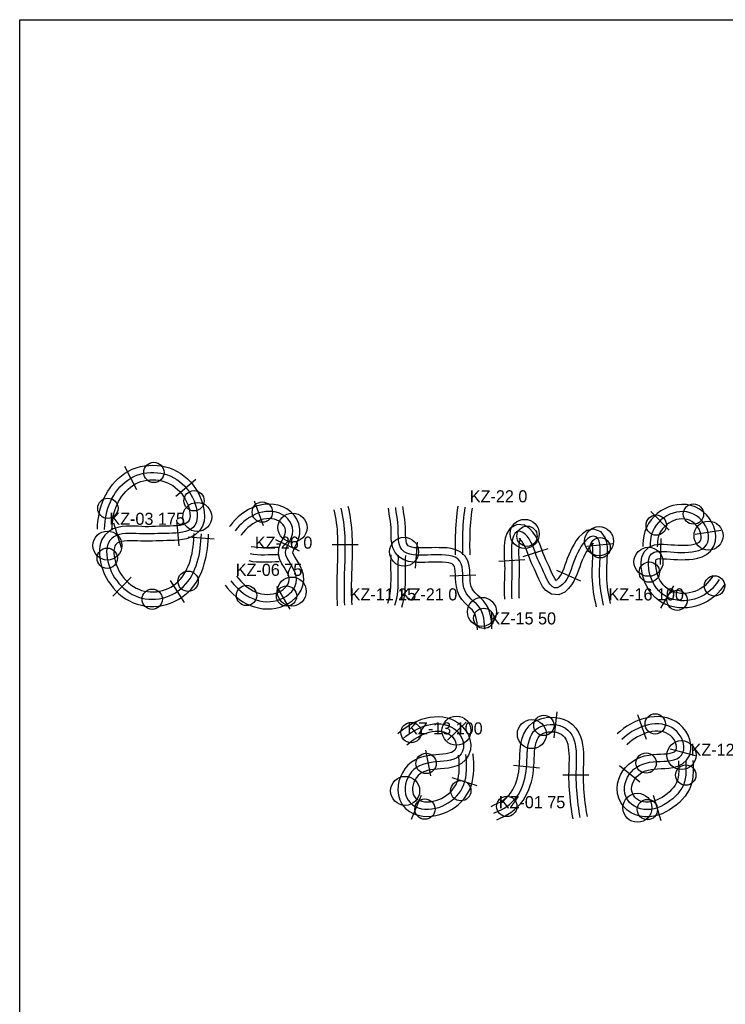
# Model space of a CAD drawing. Header units: millimetres. Extents: x 0 to 1378, y -121 to 1849.
# Tile 18 of 19: x 788 to 1080, y 1441 to 1849. Entities that reach past the tile are written whole.
import ezdxf

# ---------------------------------------------------------------- set-up
doc = ezdxf.new("R2010")
doc.units = ezdxf.units.MM
for name, color, linetype in [('BEND_TIGHT', 4, 'Continuous'), ('CUT_25', 2, 'Continuous'), ('FRAME', 8, 'Continuous'), ('JOINT', 6, 'Continuous'), ('NEON_TEXT', 5, 'Continuous'), ('NOTES', 7, 'Continuous'), ('TUBE_6MM', 9, 'Continuous')]:
    doc.layers.add(name, color=color, linetype=linetype)

msp = doc.modelspace()

# ---------------------------------------------------------------- linework, layer by layer
at = {"layer": 'BEND_TIGHT'}
for centre in [(843.5, 1661.42), (860.1, 1649.69), (824.46, 1646.59), (888.35, 1645.04), (1066.64, 1644.22), (1051.26, 1639.65), (997.81, 1635.04), (1028.05, 1630.29), (824.19, 1625.93), (1048.39, 1620.21), (857.64, 1616.42), (1075.38, 1614.49), (842.8, 1608.99), (881.81, 1610.56), (898.37, 1610.31), (1059.88, 1608.55), (979.91, 1601.09), (1004.78, 1556.8), (1050.82, 1557.42), (949.86, 1553.83), (956.06, 1541.05), (1047.08, 1541.23), (1063.46, 1536.25), (970.42, 1529.79), (989.44, 1523.29), (955.6, 1522.18), (1047.59, 1521.98)]:
    msp.add_circle(centre, 4.2, dxfattribs=at)
at = {"layer": 'CUT_25'}
for p, q in [((836.5, 1654.3), (831.46, 1663.86)), ((852.64, 1651.64), (860.81, 1658.7)), ((884.92, 1649.68), (888.64, 1639.54)), ((852.82, 1641.78), (853.78, 1631.03)), ((1049.08, 1645.29), (1056.64, 1637.57)), ((826.76, 1640.65), (830.02, 1630.35)), ((1078.02, 1637.4), (1067.35, 1635.73)), ((868.42, 1633.86), (857.65, 1634.66)), ((903.65, 1628.81), (893.97, 1633.62)), ((1053.07, 1623.38), (1053.26, 1634.17)), ((928.03, 1631.5), (917.23, 1631.42)), ((952.37, 1632.64), (951.58, 1621.87)), ((1006.38, 1629.88), (996.12, 1626.51)), ((1033.31, 1631.9), (1022.57, 1630.8)), ((986.09, 1624.76), (996.86, 1625.46)), ((1010.05, 1620.97), (1019.92, 1616.58)), ((826.58, 1610.3), (834.07, 1618.08)), ((976.62, 1618.9), (965.83, 1618.58)), ((856.22, 1607.69), (850.32, 1616.73)), ((899.92, 1604.94), (894.37, 1614.21)), ((1058.39, 1614.59), (1052.97, 1605.25)), ((1009.01, 1551.69), (1010.3, 1562.42)), ((1043.44, 1561.28), (1047.03, 1551.09)), ((964.91, 1550.69), (972.7, 1558.17)), ((955.78, 1546.5), (957.94, 1535.92)), ((1067.52, 1544.22), (1057.09, 1547.01)), ((1003, 1539.15), (992.26, 1540.27)), ((1044.42, 1533.28), (1036.03, 1540.08)), ((1012.62, 1536.37), (1023.42, 1536.3)), ((977.18, 1531.78), (966.89, 1535.08)), ((950.06, 1518.03), (954.22, 1527.99)), ((1050.03, 1527.88), (1053.15, 1517.53))]:
    msp.add_line(p, q, dxfattribs=at)
at = {"layer": 'FRAME'}
msp.add_lwpolyline([(1376, 0), (1284.12, 0), (1082, 0), (879.88, 0), (788, 0), (788, 288.86), (788, 924.35), (788, 1559.83), (788, 1848.69), (879.88, 1848.69), (1082, 1848.69), (1284.12, 1848.69), (1376, 1848.69), (1376, 1559.83), (1376, 924.35), (1376, 288.86), (1376, 0)], dxfattribs=at)
at = {"layer": 'JOINT'}
for centre in [(861.44, 1643.01), (900.82, 1638.61), (996.85, 1636.02), (1072.88, 1635.27), (824.27, 1631.19), (1027.6, 1633), (946.95, 1628.63), (1048.04, 1624.46), (900.51, 1612.18), (979.18, 1603.76), (968.62, 1554.63), (999.81, 1553.19), (1061.7, 1544.51), (947.41, 1529.73), (1043.48, 1522.73)]:
    msp.add_circle(centre, 6, dxfattribs=at)
at = {"layer": 'NEON_TEXT'}
for points in [[(823.11, 1637.76), (823.23, 1639.7), (823.37, 1640.99), (823.55, 1642.34), (823.78, 1643.75), (824.08, 1645.18), (824.46, 1646.59), (824.99, 1647.97), (825.53, 1649.33), (826.16, 1650.66), (826.87, 1651.94), (827.69, 1653.15), (828.55, 1654.31), (829.48, 1655.42), (830.49, 1656.46), (831.56, 1657.41), (832.7, 1658.27), (833.9, 1659.04), (835.17, 1659.71), (836.48, 1660.27), (837.84, 1660.72), (839.22, 1661.06), (840.64, 1661.29), (842.07, 1661.41), (843.5, 1661.42), (844.94, 1661.32), (846.36, 1661.12), (847.76, 1660.8), (849.13, 1660.38), (850.46, 1659.85), (851.74, 1659.22), (852.97, 1658.49), (854.13, 1657.66), (855.22, 1656.74), (856.24, 1655.73), (857.18, 1654.64), (858.04, 1653.49), (858.81, 1652.27), (859.5, 1651), (860.1, 1649.69), (860.6, 1648.36), (860.99, 1647), (861.28, 1645.64), (861.43, 1644.31), (861.44, 1643.01), (861.28, 1641.77), (860.95, 1640.63), (860.42, 1639.61), (859.71, 1638.72), (858.82, 1637.99), (857.78, 1637.41), (856.6, 1636.98), (855.33, 1636.67), (853.97, 1636.46), (852.57, 1636.34), (851.13, 1636.27), (849.69, 1636.22), (848.19, 1636.22), (846.69, 1636.19), (845.19, 1636.12), (843.69, 1636.05), (842.19, 1636), (840.7, 1635.97), (839.2, 1635.99), (837.7, 1636.07), (836.2, 1636.19), (834.77, 1636.2), (833.32, 1636.21), (831.91, 1636.15), (830.55, 1636.02), (829.25, 1635.77), (828.05, 1635.39), (826.97, 1634.86), (826.04, 1634.17), (825.27, 1633.32), (824.68, 1632.32), (824.27, 1631.19), (824.04, 1629.97), (823.95, 1628.66), (824.01, 1627.31), (824.19, 1625.93), (824.48, 1624.54), (824.87, 1623.15), (825.36, 1621.79), (825.85, 1620.41), (826.51, 1619.1), (827.26, 1617.84), (828.16, 1616.69), (829.06, 1615.55), (830.03, 1614.48), (831.07, 1613.48), (832.17, 1612.56), (833.34, 1611.74), (834.57, 1611.01), (835.85, 1610.39), (837.18, 1609.89), (838.55, 1609.49), (839.95, 1609.21), (841.37, 1609.04), (842.8, 1608.99), (844.23, 1609.04), (845.66, 1609.21), (847.07, 1609.49), (848.45, 1609.87), (849.81, 1610.35), (851.11, 1610.94), (852.37, 1611.63), (853.57, 1612.41), (854.7, 1613.29), (855.76, 1614.25), (856.74, 1615.3), (857.64, 1616.42), (858.46, 1617.61), (859.2, 1618.85), (859.87, 1620.15), (860.47, 1621.49), (860.99, 1622.86), (861.43, 1624.27), (861.81, 1625.7), (862.2, 1627.14), (862.47, 1628.61), (862.67, 1630.09), (862.82, 1631.56), (862.94, 1632.99), (863.06, 1634.57), (863.13, 1636.06)], [(875.36, 1616.64), (876.56, 1615.14), (877.43, 1614.19), (878.39, 1613.23), (879.45, 1612.27), (880.6, 1611.38), (881.81, 1610.56), (883.09, 1609.84), (884.42, 1609.22), (885.8, 1608.71), (887.22, 1608.33), (888.66, 1608.08), (890.12, 1607.97), (891.57, 1608), (893.02, 1608.17), (894.44, 1608.49), (895.81, 1608.96), (897.13, 1609.57), (898.37, 1610.31), (899.5, 1611.18), (900.51, 1612.18), (901.35, 1613.29), (901.98, 1614.51), (902.37, 1615.81), (902.5, 1617.16), (902.36, 1618.52), (901.99, 1619.86), (901.44, 1621.17), (900.75, 1622.43), (899.99, 1623.65), (899.24, 1624.85), (898.58, 1626.03), (898.12, 1627.21), (897.96, 1628.42), (898.16, 1629.64), (898.63, 1630.85), (899.23, 1632.07), (899.87, 1633.32), (900.42, 1634.6), (900.8, 1635.92), (900.95, 1637.27), (900.82, 1638.61), (900.42, 1639.91), (899.77, 1641.11), (898.92, 1642.19), (897.89, 1643.14), (896.72, 1643.93), (895.44, 1644.55), (894.08, 1644.99), (892.67, 1645.25), (891.23, 1645.34), (889.79, 1645.27), (888.35, 1645.04), (886.94, 1644.67), (885.57, 1644.16), (884.24, 1643.54), (882.98, 1642.81), (881.79, 1642), (880.69, 1641.11), (879.69, 1640.19), (878.82, 1639.29), (878.12, 1638.48), (877.13, 1637.25)], [(922.48, 1606.47), (922.39, 1607.97), (922.32, 1609.46), (922.28, 1610.96), (922.27, 1612.46), (922.27, 1613.96), (922.28, 1615.46), (922.31, 1616.96), (922.35, 1618.46), (922.39, 1619.96), (922.44, 1621.46), (922.49, 1622.96), (922.54, 1624.46), (922.58, 1625.96), (922.61, 1627.46), (922.63, 1628.96), (922.64, 1630.46), (922.63, 1631.96), (922.6, 1633.46), (922.54, 1634.96), (922.46, 1636.46), (922.35, 1637.95), (922.21, 1639.44), (922.03, 1640.93), (921.82, 1642.42), (921.56, 1643.9), (921.26, 1645.36), (920.95, 1646.7)], [(980.31, 1596.56), (980.2, 1598.56), (980.09, 1599.76), (979.91, 1601.09), (979.62, 1602.44), (979.18, 1603.76), (978.56, 1605.01), (977.75, 1606.14), (976.78, 1607.16), (975.73, 1608.11), (974.66, 1609.05), (973.68, 1610.05), (972.84, 1611.17), (972.19, 1612.4), (971.73, 1613.73), (971.46, 1615.13), (971.31, 1616.57), (971.25, 1618.03), (971.2, 1619.49), (971.12, 1620.94), (970.94, 1622.33), (970.59, 1623.62), (970.01, 1624.77), (969.18, 1625.71), (968.11, 1626.4), (966.87, 1626.84), (965.51, 1627.1), (964.08, 1627.23), (962.61, 1627.29), (961.13, 1627.32), (959.63, 1627.32), (958.13, 1627.3), (956.63, 1627.27), (955.14, 1627.23), (953.65, 1627.21), (952.18, 1627.24), (950.74, 1627.35), (949.36, 1627.58), (948.08, 1627.99), (946.95, 1628.63), (946.04, 1629.51), (945.38, 1630.61), (944.96, 1631.88), (944.72, 1633.25), (944.61, 1634.69), (944.56, 1636.16), (944.56, 1637.64), (944.58, 1639.14), (944.45, 1640.63), (944.23, 1642.12), (943.97, 1643.59), (943.73, 1645.07), (943.55, 1646.56), (943.51, 1646.94)], [(972.16, 1647.06), (971.93, 1645.57), (971.74, 1644.09), (971.57, 1642.6), (971.44, 1641.1), (971.32, 1639.61), (971.24, 1638.11), (971.17, 1636.61), (971.12, 1635.11), (971.1, 1633.61), (971.09, 1632.11), (971.09, 1630.61), (971.11, 1629.11), (971.14, 1627.61), (971.15, 1627.35)], [(1077.23, 1617.1), (1076.12, 1615.45), (1075.38, 1614.49), (1074.49, 1613.48), (1073.47, 1612.51), (1072.36, 1611.6), (1071.15, 1610.79), (1069.87, 1610.09), (1068.53, 1609.5), (1067.14, 1609.03), (1065.71, 1608.68), (1064.26, 1608.45), (1062.8, 1608.35), (1061.33, 1608.38), (1059.88, 1608.55), (1058.45, 1608.85), (1057.07, 1609.3), (1055.74, 1609.88), (1054.49, 1610.61), (1053.33, 1611.47), (1052.27, 1612.47), (1051.33, 1613.57), (1050.51, 1614.77), (1049.81, 1616.06), (1049.23, 1617.4), (1048.75, 1618.79), (1048.39, 1620.21), (1048.14, 1621.65), (1048.01, 1623.07), (1048.04, 1624.46), (1048.24, 1625.76), (1048.67, 1626.89), (1049.36, 1627.8), (1050.34, 1628.39), (1051.52, 1628.68), (1052.84, 1628.78), (1054.24, 1628.76), (1055.69, 1628.67), (1057.17, 1628.56), (1058.66, 1628.46), (1060.15, 1628.38), (1061.64, 1628.32), (1063.13, 1628.34), (1064.61, 1628.41), (1066.08, 1628.55), (1067.5, 1628.8), (1068.85, 1629.19), (1070.09, 1629.75), (1071.16, 1630.52), (1072.01, 1631.49), (1072.58, 1632.64), (1072.86, 1633.92), (1072.88, 1635.27), (1072.67, 1636.63), (1072.25, 1637.98), (1071.66, 1639.28), (1070.92, 1640.51), (1070.03, 1641.64), (1069.01, 1642.65), (1067.88, 1643.52), (1066.64, 1644.22), (1065.32, 1644.74), (1063.93, 1645.08), (1062.51, 1645.23), (1061.07, 1645.2), (1059.64, 1645), (1058.24, 1644.63), (1056.88, 1644.12), (1055.58, 1643.47), (1054.36, 1642.69), (1053.22, 1641.78), (1052.18, 1640.77), (1051.26, 1639.65), (1050.48, 1638.45), (1049.84, 1637.18), (1049.35, 1635.88), (1049.02, 1634.59), (1048.82, 1633.37), (1048.73, 1632.31), (1048.7, 1630.73)], [(1029.48, 1606.5), (1029.13, 1607.96), (1028.83, 1609.43), (1028.56, 1610.9), (1028.33, 1612.38), (1028.14, 1613.87), (1027.99, 1615.36), (1027.89, 1616.86), (1027.82, 1618.36), (1027.8, 1619.86), (1027.81, 1621.36), (1027.86, 1622.86), (1027.94, 1624.36), (1028.03, 1625.85), (1028.08, 1627.35), (1028.09, 1628.83), (1028.05, 1630.29), (1027.9, 1631.7), (1027.6, 1633), (1027.08, 1634.09), (1026.27, 1634.82), (1025.21, 1635.02), (1024.08, 1634.75), (1022.97, 1634.11), (1021.95, 1633.2), (1021.03, 1632.1), (1020.2, 1630.9), (1019.46, 1629.62), (1018.78, 1628.29), (1018.09, 1626.96), (1017.54, 1625.56), (1017.03, 1624.16), (1016.55, 1622.73), (1016.04, 1621.33), (1015.5, 1619.94), (1014.9, 1618.58), (1014.21, 1617.29), (1013.4, 1616.1), (1012.48, 1615.06), (1011.45, 1614.24), (1010.34, 1613.76), (1009.19, 1613.74), (1008.15, 1614.25), (1007.27, 1615.15), (1006.51, 1616.29), (1005.86, 1617.56), (1005.25, 1618.9), (1004.67, 1620.27), (1004.09, 1621.65), (1003.45, 1623.01), (1002.79, 1624.36), (1002.16, 1625.72), (1001.6, 1627.11), (1001.13, 1628.53), (1000.61, 1629.93), (1000.04, 1631.31), (999.4, 1632.64), (998.66, 1633.9), (997.81, 1635.04), (996.85, 1636.02), (995.8, 1636.73), (994.71, 1637.08), (993.66, 1636.9), (992.81, 1636.19), (992.2, 1635.13), (991.79, 1633.85), (991.53, 1632.46), (991.39, 1631), (991.34, 1629.52), (991.34, 1628.02), (991.38, 1626.53), (991.48, 1625.03), (991.55, 1623.53), (991.58, 1622.03), (991.57, 1620.53), (991.53, 1619.04), (991.48, 1617.54), (991.43, 1616.04), (991.39, 1614.54), (991.37, 1613.04), (991.39, 1611.54), (991.45, 1610.04), (991.51, 1609.18)], [(883.25, 1627.9), (884.72, 1627.63), (886.21, 1627.47), (887.71, 1627.4), (889.21, 1627.41), (890.71, 1627.44), (892.21, 1627.5), (893.71, 1627.53), (895.21, 1627.53), (895.31, 1627.53)], [(943.18, 1606.5), (943.6, 1607.94), (943.94, 1609.4), (944.19, 1610.87), (944.37, 1612.36), (944.48, 1613.86), (944.55, 1615.36), (944.58, 1616.86), (944.57, 1618.36), (944.56, 1619.86), (944.54, 1621.36), (944.54, 1622.86), (944.55, 1624.36), (944.6, 1625.86), (944.68, 1627.22)], [(946.25, 1551.07), (947.73, 1552.28), (948.72, 1553.04), (949.86, 1553.83), (951.11, 1554.57), (952.39, 1555.27), (953.72, 1555.9), (955.08, 1556.45), (956.48, 1556.89), (957.9, 1557.21), (959.34, 1557.41), (960.78, 1557.47), (962.22, 1557.38), (963.63, 1557.14), (965, 1556.75), (966.3, 1556.19), (967.52, 1555.49), (968.62, 1554.63), (969.57, 1553.63), (970.37, 1552.51), (970.98, 1551.29), (971.38, 1550), (971.56, 1548.69), (971.49, 1547.4), (971.17, 1546.18), (970.59, 1545.08), (969.76, 1544.14), (968.72, 1543.38), (967.52, 1542.81), (966.2, 1542.41), (964.8, 1542.13), (963.36, 1541.94), (961.89, 1541.81), (960.41, 1541.68), (958.94, 1541.54), (957.49, 1541.34), (956.06, 1541.05), (954.68, 1540.64), (953.37, 1540.09), (952.15, 1539.39), (951.04, 1538.53), (950.06, 1537.53), (949.22, 1536.4), (948.53, 1535.17), (948, 1533.86), (947.62, 1532.5), (947.42, 1531.11), (947.41, 1529.73), (947.6, 1528.37), (947.99, 1527.08), (948.6, 1525.9), (949.42, 1524.85), (950.42, 1523.96), (951.57, 1523.25), (952.84, 1522.72), (954.19, 1522.36), (955.6, 1522.18), (957.03, 1522.15), (958.47, 1522.27), (959.9, 1522.53), (961.3, 1522.91), (962.67, 1523.41), (964, 1524.03), (965.27, 1524.75), (966.48, 1525.57), (967.61, 1526.49), (968.65, 1527.51), (969.59, 1528.61), (970.42, 1529.79), (971.12, 1531.05), (971.7, 1532.38), (972.14, 1533.76), (972.46, 1535.18), (972.66, 1536.63), (972.77, 1538.08), (972.79, 1539.52), (972.82, 1541.01), (972.72, 1542.38), (972.6, 1543.61), (972.49, 1544.74)], [(984.13, 1520.54), (986.09, 1521.41), (987.16, 1521.94), (988.3, 1522.57), (989.44, 1523.29), (990.53, 1524.1), (991.57, 1525), (992.54, 1526), (993.42, 1527.08), (994.22, 1528.24), (994.93, 1529.48), (995.55, 1530.77), (996.09, 1532.11), (996.54, 1533.5), (996.94, 1534.9), (997.22, 1536.34), (997.43, 1537.81), (997.59, 1539.28), (997.74, 1540.76), (997.78, 1542.25), (997.81, 1543.75), (997.9, 1545.2), (998.02, 1546.66), (998.18, 1548.08), (998.43, 1549.47), (998.77, 1550.8), (999.22, 1552.04), (999.81, 1553.19), (1000.55, 1554.21), (1001.42, 1555.09), (1002.43, 1555.82), (1003.56, 1556.39), (1004.78, 1556.8), (1006.07, 1557.06), (1007.4, 1557.18), (1008.75, 1557.16), (1010.08, 1557), (1011.36, 1556.7), (1012.58, 1556.24), (1013.7, 1555.64), (1014.71, 1554.87), (1015.58, 1553.96), (1016.32, 1552.92), (1016.91, 1551.75), (1017.36, 1550.49), (1017.69, 1549.16), (1017.92, 1547.77), (1018.07, 1546.34), (1018.15, 1544.89), (1018.2, 1543.42), (1018.17, 1541.93), (1018.13, 1540.44), (1018.08, 1538.94), (1018.03, 1537.44), (1018.02, 1535.94), (1018.03, 1534.44), (1018.07, 1532.94), (1018.14, 1531.45), (1018.23, 1529.95), (1018.35, 1528.45), (1018.49, 1526.96), (1018.65, 1525.47), (1018.84, 1523.98), (1019.05, 1522.5), (1019.27, 1521.01), (1019.52, 1519.53), (1019.67, 1518.67)], [(1063.45, 1542.23), (1063.52, 1540.21), (1063.55, 1538.99), (1063.54, 1537.64), (1063.46, 1536.25), (1063.28, 1534.85), (1062.96, 1533.47), (1062.48, 1532.14), (1061.85, 1530.87), (1061.06, 1529.67), (1060.16, 1528.54), (1059.15, 1527.48), (1058.07, 1526.49), (1056.92, 1525.56), (1055.71, 1524.73), (1054.45, 1523.97), (1053.14, 1523.31), (1051.79, 1522.77), (1050.41, 1522.35), (1049.01, 1522.08), (1047.59, 1521.98), (1046.18, 1522.05), (1044.8, 1522.3), (1043.48, 1522.73), (1042.24, 1523.35), (1041.11, 1524.13), (1040.12, 1525.08), (1039.3, 1526.16), (1038.68, 1527.36), (1038.27, 1528.65), (1038.08, 1530), (1038.11, 1531.37), (1038.34, 1532.74), (1038.77, 1534.07), (1039.37, 1535.35), (1040.12, 1536.55), (1041.02, 1537.65), (1042.03, 1538.64), (1043.17, 1539.5), (1044.39, 1540.22), (1045.7, 1540.8), (1047.08, 1541.23), (1048.5, 1541.53), (1049.95, 1541.72), (1051.42, 1541.84), (1052.89, 1541.91), (1054.36, 1541.97), (1055.81, 1542.06), (1057.23, 1542.24), (1058.57, 1542.53), (1059.79, 1542.99), (1060.86, 1543.65), (1061.7, 1544.51), (1062.29, 1545.56), (1062.61, 1546.76), (1062.67, 1548.04), (1062.5, 1549.35), (1062.11, 1550.66), (1061.54, 1551.91), (1060.79, 1553.09), (1059.89, 1554.15), (1058.85, 1555.09), (1057.68, 1555.87), (1056.42, 1556.5), (1055.09, 1556.96), (1053.69, 1557.27), (1052.27, 1557.42), (1050.82, 1557.42), (1049.38, 1557.29), (1047.94, 1557.02), (1046.53, 1556.64), (1045.15, 1556.15), (1043.81, 1555.57), (1042.52, 1554.91), (1041.21, 1554.23), (1040.05, 1553.44), (1039.01, 1552.65), (1038.14, 1551.92), (1037.04, 1550.96)]]:
    msp.add_lwpolyline(points, dxfattribs=at)
at = {"layer": 'TUBE_6MM'}
for points in [[(820.12, 1637.94), (820.21, 1639.49), (820.36, 1641.09), (820.57, 1642.68), (820.83, 1644.27), (821.16, 1645.89), (821.63, 1647.58), (822.23, 1649.14), (822.83, 1650.64), (823.57, 1652.18), (824.43, 1653.67), (825.38, 1655.07), (826.39, 1656.41), (827.51, 1657.7), (828.74, 1658.92), (830.07, 1660.04), (831.49, 1661.06), (833, 1661.96), (834.58, 1662.72), (836.22, 1663.34), (837.91, 1663.83), (839.62, 1664.16), (841.35, 1664.36), (843.09, 1664.42), (844.82, 1664.34), (846.55, 1664.12), (848.25, 1663.77), (849.92, 1663.27), (851.55, 1662.64), (853.13, 1661.88), (854.65, 1660.98), (856.07, 1659.95), (857.4, 1658.8), (858.62, 1657.56), (859.73, 1656.23), (860.74, 1654.83), (861.63, 1653.36), (862.42, 1651.84), (863.09, 1650.26), (863.65, 1648.61), (864.08, 1646.91), (864.36, 1645.13), (864.44, 1643.25), (864.23, 1641.24), (863.56, 1639.16), (862.38, 1637.26), (860.77, 1635.71), (858.91, 1634.64), (857.04, 1634), (855.28, 1633.63), (853.59, 1633.42), (851.97, 1633.31), (850.39, 1633.24), (848.85, 1633.22), (847.38, 1633.2), (845.93, 1633.15), (844.44, 1633.08), (842.91, 1633.02), (841.35, 1632.98), (839.75, 1632.98), (838.15, 1633.04), (836.66, 1633.15), (835.26, 1633.2), (833.85, 1633.2), (832.48, 1633.17), (831.21, 1633.07), (830.07, 1632.87), (829.12, 1632.58), (828.37, 1632.16), (827.8, 1631.64), (827.39, 1631.03), (827.14, 1630.22), (826.99, 1629.2), (826.98, 1628.06), (827.1, 1626.86), (827.32, 1625.62), (827.64, 1624.38), (828.08, 1623.08), (828.52, 1621.84), (829.05, 1620.73), (829.65, 1619.69), (830.42, 1618.67), (831.27, 1617.59), (832.14, 1616.62), (833.05, 1615.73), (834.02, 1614.93), (835.04, 1614.22), (836.12, 1613.6), (837.24, 1613.08), (838.4, 1612.66), (839.59, 1612.34), (840.82, 1612.13), (842.06, 1612.02), (843.31, 1612.01), (844.57, 1612.1), (845.81, 1612.3), (847.04, 1612.59), (848.24, 1612.98), (849.4, 1613.46), (850.52, 1614.03), (851.58, 1614.69), (852.58, 1615.44), (853.52, 1616.27), (854.39, 1617.17), (855.19, 1618.15), (855.92, 1619.2), (856.58, 1620.32), (857.18, 1621.49), (857.72, 1622.7), (858.18, 1623.94), (858.58, 1625.24), (858.95, 1626.63), (859.31, 1627.95), (859.53, 1629.24), (859.71, 1630.61), (859.85, 1632.04), (859.97, 1633.49), (860.07, 1634.94), (860.14, 1636.21)], [(826.11, 1637.59), (826.19, 1639.03), (826.33, 1640.42), (826.5, 1641.81), (826.73, 1643.18), (827, 1644.5), (827.32, 1645.7), (827.81, 1646.93), (828.32, 1648.22), (828.88, 1649.39), (829.51, 1650.49), (830.26, 1651.57), (831.05, 1652.63), (831.9, 1653.6), (832.8, 1654.5), (833.76, 1655.31), (834.77, 1656.04), (835.84, 1656.67), (836.95, 1657.21), (838.12, 1657.65), (839.31, 1657.99), (840.54, 1658.24), (841.79, 1658.38), (843.05, 1658.42), (844.31, 1658.36), (845.56, 1658.2), (846.79, 1657.95), (848, 1657.59), (849.16, 1657.14), (850.28, 1656.6), (851.35, 1655.96), (852.35, 1655.24), (853.3, 1654.42), (854.18, 1653.53), (854.99, 1652.56), (855.73, 1651.52), (856.4, 1650.43), (856.99, 1649.28), (857.49, 1648.11), (857.89, 1646.91), (858.2, 1645.71), (858.39, 1644.53), (858.44, 1643.41), (858.35, 1642.45), (858.11, 1641.67), (857.72, 1641.04), (857.18, 1640.52), (856.44, 1640.11), (855.47, 1639.79), (854.3, 1639.55), (853.02, 1639.39), (851.64, 1639.3), (850.23, 1639.24), (848.77, 1639.22), (847.23, 1639.2), (845.69, 1639.15), (844.18, 1639.08), (842.71, 1639.02), (841.28, 1638.98), (839.87, 1638.98), (838.47, 1639.03), (836.98, 1639.14), (835.38, 1639.2), (833.79, 1639.2), (832.16, 1639.16), (830.44, 1639.02), (828.63, 1638.7), (826.72, 1638.08), (824.86, 1637.03), (823.23, 1635.53), (822, 1633.65), (821.3, 1631.62), (821.01, 1629.68), (820.99, 1627.82), (821.15, 1626.04), (821.46, 1624.33), (821.89, 1622.67), (822.41, 1621.12), (822.98, 1619.54), (823.74, 1617.94), (824.64, 1616.39), (825.67, 1615.01), (826.67, 1613.74), (827.8, 1612.47), (829.04, 1611.26), (830.39, 1610.15), (831.82, 1609.15), (833.35, 1608.27), (834.95, 1607.53), (836.6, 1606.93), (838.31, 1606.48), (840.04, 1606.18), (841.78, 1606.02), (843.52, 1606.01), (845.26, 1606.14), (846.97, 1606.41), (848.66, 1606.81), (850.31, 1607.35), (851.92, 1608.02), (853.47, 1608.81), (854.96, 1609.73), (856.36, 1610.78), (857.67, 1611.94), (858.88, 1613.2), (859.98, 1614.54), (860.96, 1615.95), (861.83, 1617.41), (862.6, 1618.91), (863.28, 1620.44), (863.86, 1622.01), (864.35, 1623.58), (864.75, 1625.09), (865.16, 1626.66), (865.46, 1628.33), (865.67, 1629.93), (865.83, 1631.49), (865.95, 1633.03), (866.06, 1634.57), (866.13, 1635.91)], [(873.02, 1614.77), (874, 1613.54), (875.1, 1612.3), (876.27, 1611.11), (877.53, 1609.97), (878.89, 1608.91), (880.33, 1607.96), (881.85, 1607.11), (883.44, 1606.38), (885.1, 1605.8), (886.82, 1605.36), (888.59, 1605.08), (890.38, 1604.97), (892.19, 1605.05), (893.98, 1605.31), (895.74, 1605.77), (897.45, 1606.41), (899.09, 1607.24), (900.63, 1608.27), (902.07, 1609.5), (903.36, 1610.98), (904.42, 1612.71), (905.16, 1614.68), (905.47, 1616.79), (905.34, 1618.88), (904.83, 1620.83), (904.1, 1622.55), (903.27, 1624.06), (902.44, 1625.4), (901.72, 1626.56), (901.22, 1627.51), (901.01, 1628.18), (901.06, 1628.78), (901.37, 1629.62), (901.94, 1630.78), (902.66, 1632.21), (903.35, 1633.92), (903.81, 1635.89), (903.89, 1638.01), (903.49, 1640.13), (902.66, 1642.07), (901.49, 1643.77), (900.08, 1645.2), (898.48, 1646.35), (896.76, 1647.24), (894.94, 1647.86), (893.08, 1648.23), (891.2, 1648.34), (889.36, 1648.24), (887.57, 1647.93), (885.84, 1647.46), (884.18, 1646.82), (882.6, 1646.06), (881.1, 1645.16), (879.69, 1644.16), (878.36, 1643.05), (877.13, 1641.87), (876, 1640.62), (875, 1639.39), (874.79, 1639.13)], [(919.48, 1606.29), (919.39, 1607.81), (919.32, 1609.36), (919.28, 1610.91), (919.27, 1612.45), (919.27, 1613.98), (919.28, 1615.51), (919.31, 1617.03), (919.35, 1618.55), (919.39, 1620.05), (919.44, 1621.56), (919.49, 1623.06), (919.54, 1624.55), (919.58, 1626.03), (919.61, 1627.51), (919.63, 1628.99), (919.64, 1630.46), (919.63, 1631.92), (919.6, 1633.37), (919.55, 1634.82), (919.47, 1636.27), (919.37, 1637.7), (919.23, 1639.12), (919.06, 1640.54), (918.86, 1641.94), (918.61, 1643.34), (918.33, 1644.72), (918.03, 1646.01)], [(925.47, 1606.65), (925.38, 1608.12), (925.32, 1609.57), (925.28, 1611.02), (925.27, 1612.48), (925.27, 1613.95), (925.28, 1615.42), (925.31, 1616.9), (925.35, 1618.38), (925.39, 1619.87), (925.44, 1621.37), (925.49, 1622.87), (925.53, 1624.37), (925.58, 1625.88), (925.61, 1627.4), (925.63, 1628.93), (925.64, 1630.46), (925.63, 1632), (925.6, 1633.54), (925.54, 1635.09), (925.46, 1636.65), (925.34, 1638.2), (925.2, 1639.76), (925.01, 1641.33), (924.78, 1642.89), (924.51, 1644.46), (924.19, 1646.01), (923.87, 1647.39)], [(977.31, 1596.39), (977.23, 1597.86), (977.13, 1599.24), (976.96, 1600.52), (976.71, 1601.69), (976.35, 1602.71), (975.87, 1603.61), (975.23, 1604.45), (974.36, 1605.3), (973.28, 1606.27), (972.05, 1607.43), (970.82, 1608.86), (969.77, 1610.55), (969.02, 1612.38), (968.58, 1614.22), (968.36, 1615.97), (968.26, 1617.61), (968.21, 1619.11), (968.14, 1620.48), (968.01, 1621.65), (967.78, 1622.54), (967.47, 1623.12), (967.04, 1623.52), (966.38, 1623.83), (965.41, 1624.06), (964.21, 1624.21), (962.86, 1624.28), (961.43, 1624.31), (959.98, 1624.32), (958.52, 1624.31), (957.05, 1624.28), (955.54, 1624.24), (953.98, 1624.22), (952.36, 1624.24), (950.66, 1624.35), (948.83, 1624.63), (946.83, 1625.26), (944.86, 1626.48), (943.3, 1628.25), (942.34, 1630.25), (941.87, 1632.17), (941.66, 1633.94), (941.58, 1635.59), (941.56, 1637.18), (941.57, 1638.61), (941.5, 1639.9), (941.33, 1641.23), (941.09, 1642.66), (940.84, 1644.18), (940.63, 1645.74), (940.53, 1646.59)], [(983.31, 1596.73), (983.22, 1598.26), (983.09, 1599.86), (982.87, 1601.55), (982.48, 1603.32), (981.85, 1605.13), (980.91, 1606.86), (979.74, 1608.4), (978.48, 1609.67), (977.33, 1610.7), (976.38, 1611.59), (975.65, 1612.42), (975.11, 1613.28), (974.74, 1614.22), (974.48, 1615.29), (974.33, 1616.51), (974.26, 1617.87), (974.21, 1619.36), (974.12, 1620.99), (973.9, 1622.8), (973.34, 1624.8), (972.19, 1626.82), (970.45, 1628.46), (968.44, 1629.46), (966.51, 1629.96), (964.74, 1630.18), (963.09, 1630.28), (961.52, 1630.31), (959.97, 1630.32), (958.43, 1630.31), (956.91, 1630.28), (955.42, 1630.24), (953.97, 1630.22), (952.59, 1630.23), (951.3, 1630.31), (950.17, 1630.48), (949.3, 1630.73), (948.72, 1631.07), (948.32, 1631.54), (948, 1632.24), (947.77, 1633.22), (947.64, 1634.43), (947.58, 1635.77), (947.56, 1637.19), (947.57, 1638.76), (947.47, 1640.46), (947.26, 1642.1), (947.01, 1643.64), (946.77, 1645.07), (946.58, 1646.49), (946.49, 1647.28)], [(969.19, 1647.51), (968.96, 1645.99), (968.76, 1644.45), (968.59, 1642.9), (968.45, 1641.35), (968.33, 1639.81), (968.24, 1638.26), (968.17, 1636.72), (968.13, 1635.18), (968.1, 1633.65), (968.09, 1632.12), (968.09, 1630.59), (968.11, 1629.06), (968.14, 1627.55), (968.15, 1627.29)], [(975.13, 1646.61), (974.91, 1645.15), (974.72, 1643.73), (974.56, 1642.29), (974.43, 1640.85), (974.32, 1639.41), (974.23, 1637.96), (974.17, 1636.5), (974.12, 1635.04), (974.1, 1633.58), (974.09, 1632.11), (974.09, 1630.64), (974.11, 1629.16), (974.14, 1627.67), (974.15, 1627.41)], [(1074.74, 1618.78), (1073.94, 1617.59), (1073.16, 1616.53), (1072.34, 1615.58), (1071.45, 1614.73), (1070.5, 1613.97), (1069.48, 1613.29), (1068.4, 1612.71), (1067.26, 1612.23), (1066.09, 1611.86), (1064.88, 1611.58), (1063.66, 1611.42), (1062.44, 1611.36), (1061.22, 1611.41), (1060.03, 1611.58), (1058.87, 1611.87), (1057.77, 1612.27), (1056.73, 1612.78), (1055.76, 1613.4), (1054.88, 1614.13), (1054.08, 1614.96), (1053.38, 1615.9), (1052.76, 1616.92), (1052.23, 1618.02), (1051.79, 1619.19), (1051.44, 1620.4), (1051.19, 1621.63), (1051.05, 1622.84), (1051.03, 1623.97), (1051.13, 1624.89), (1051.28, 1625.39), (1051.44, 1625.56), (1051.89, 1625.69), (1052.83, 1625.77), (1054.07, 1625.76), (1055.47, 1625.68), (1056.95, 1625.57), (1058.47, 1625.47), (1060.02, 1625.38), (1061.62, 1625.32), (1063.24, 1625.35), (1064.87, 1625.42), (1066.57, 1625.59), (1068.34, 1625.92), (1070.19, 1626.5), (1072.05, 1627.47), (1073.76, 1628.93), (1075.05, 1630.87), (1075.74, 1633.04), (1075.88, 1635.19), (1075.61, 1637.2), (1075.05, 1639.06), (1074.26, 1640.78), (1073.27, 1642.37), (1072.08, 1643.83), (1070.7, 1645.14), (1069.14, 1646.25), (1067.42, 1647.14), (1065.59, 1647.76), (1063.71, 1648.12), (1061.82, 1648.22), (1059.95, 1648.07), (1058.14, 1647.71), (1056.4, 1647.14), (1054.74, 1646.4), (1053.17, 1645.49), (1051.7, 1644.41), (1050.36, 1643.18), (1049.15, 1641.8), (1048.1, 1640.29), (1047.23, 1638.66), (1046.55, 1636.95), (1046.07, 1635.16), (1045.81, 1633.37), (1045.72, 1631.71), (1045.7, 1630.8)], [(877.71, 1618.51), (878.6, 1617.39), (879.49, 1616.39), (880.42, 1615.44), (881.39, 1614.57), (882.4, 1613.78), (883.45, 1613.08), (884.55, 1612.46), (885.69, 1611.95), (886.85, 1611.53), (888.04, 1611.23), (889.23, 1611.04), (890.43, 1610.97), (891.62, 1611.02), (892.79, 1611.2), (893.93, 1611.49), (895.03, 1611.9), (896.07, 1612.43), (897.02, 1613.05), (897.85, 1613.77), (898.53, 1614.54), (899.04, 1615.35), (899.35, 1616.18), (899.48, 1617.03), (899.41, 1617.92), (899.16, 1618.88), (898.71, 1619.91), (898.09, 1621.03), (897.34, 1622.24), (896.48, 1623.63), (895.63, 1625.35), (895.05, 1627.55), (895.17, 1629.92), (895.82, 1631.91), (896.57, 1633.44), (897.19, 1634.69), (897.64, 1635.76), (897.87, 1636.7), (897.91, 1637.56), (897.75, 1638.38), (897.41, 1639.18), (896.88, 1639.94), (896.18, 1640.63), (895.35, 1641.23), (894.41, 1641.72), (893.39, 1642.06), (892.31, 1642.27), (891.19, 1642.34), (890.04, 1642.27), (888.87, 1642.08), (887.71, 1641.76), (886.57, 1641.32), (885.45, 1640.78), (884.38, 1640.14), (883.35, 1639.4), (882.37, 1638.59), (881.44, 1637.69), (880.55, 1636.71), (879.66, 1635.62), (879.47, 1635.38)], [(1079.72, 1615.42), (1078.84, 1614.12), (1077.84, 1612.77), (1076.69, 1611.45), (1075.42, 1610.22), (1074.03, 1609.11), (1072.55, 1608.14), (1070.98, 1607.3), (1069.35, 1606.61), (1067.68, 1606.07), (1065.96, 1605.68), (1064.21, 1605.44), (1062.44, 1605.36), (1060.66, 1605.44), (1058.89, 1605.69), (1057.13, 1606.13), (1055.42, 1606.75), (1053.77, 1607.56), (1052.22, 1608.56), (1050.79, 1609.74), (1049.52, 1611.07), (1048.41, 1612.52), (1047.48, 1614.06), (1046.71, 1615.66), (1046.09, 1617.3), (1045.61, 1618.97), (1045.26, 1620.68), (1045.06, 1622.45), (1045.04, 1624.31), (1045.31, 1626.36), (1046.24, 1628.64), (1048.15, 1630.58), (1050.47, 1631.51), (1052.51, 1631.76), (1054.27, 1631.76), (1055.86, 1631.66), (1057.37, 1631.55), (1058.84, 1631.46), (1060.29, 1631.37), (1061.69, 1631.32), (1063.07, 1631.34), (1064.44, 1631.4), (1065.72, 1631.53), (1066.9, 1631.74), (1067.91, 1632.06), (1068.71, 1632.46), (1069.28, 1632.92), (1069.64, 1633.46), (1069.84, 1634.13), (1069.88, 1634.97), (1069.75, 1635.93), (1069.44, 1636.93), (1068.98, 1637.93), (1068.38, 1638.88), (1067.68, 1639.75), (1066.88, 1640.5), (1066.01, 1641.13), (1065.06, 1641.62), (1064.06, 1641.96), (1063, 1642.16), (1061.9, 1642.22), (1060.78, 1642.13), (1059.66, 1641.9), (1058.55, 1641.55), (1057.48, 1641.06), (1056.46, 1640.47), (1055.51, 1639.77), (1054.64, 1638.98), (1053.87, 1638.1), (1053.21, 1637.16), (1052.67, 1636.14), (1052.25, 1635.07), (1051.95, 1633.96), (1051.78, 1632.78), (1051.71, 1631.45), (1051.7, 1630.66)], [(1032.4, 1607.18), (1032.06, 1608.61), (1031.77, 1610), (1031.52, 1611.4), (1031.3, 1612.8), (1031.12, 1614.21), (1030.98, 1615.62), (1030.88, 1617.03), (1030.82, 1618.45), (1030.8, 1619.87), (1030.81, 1621.3), (1030.86, 1622.73), (1030.93, 1624.19), (1031.02, 1625.72), (1031.07, 1627.29), (1031.09, 1628.89), (1031.03, 1630.57), (1030.81, 1632.42), (1030.19, 1634.55), (1028.5, 1636.85), (1025.41, 1638.01), (1022.6, 1637.35), (1020.7, 1636.1), (1019.3, 1634.7), (1018.18, 1633.26), (1017.25, 1631.79), (1016.47, 1630.36), (1015.74, 1628.93), (1015.05, 1627.41), (1014.46, 1625.88), (1013.96, 1624.43), (1013.47, 1623.04), (1012.98, 1621.72), (1012.46, 1620.48), (1011.9, 1619.34), (1011.29, 1618.33), (1010.64, 1617.5), (1010.02, 1616.92), (1009.78, 1616.72), (1009.91, 1616.71), (1009.75, 1616.9), (1009.27, 1617.56), (1008.71, 1618.58), (1008.14, 1619.79), (1007.57, 1621.11), (1006.98, 1622.53), (1006.31, 1623.97), (1005.65, 1625.33), (1005.05, 1626.6), (1004.54, 1627.84), (1004.07, 1629.2), (1003.53, 1630.68), (1002.92, 1632.19), (1002.21, 1633.72), (1001.34, 1635.27), (1000.25, 1636.79), (998.82, 1638.28), (996.71, 1639.58), (993.67, 1639.95), (990.84, 1638.44), (989.42, 1636.23), (988.81, 1634.25), (988.52, 1632.46), (988.38, 1630.76), (988.34, 1629.13), (988.35, 1627.54), (988.41, 1625.96), (988.5, 1624.46), (988.56, 1623.03), (988.58, 1621.61), (988.56, 1620.17), (988.52, 1618.7), (988.47, 1617.21), (988.42, 1615.7), (988.39, 1614.16), (988.38, 1612.59), (988.41, 1611.01), (988.49, 1609.46), (988.52, 1608.99)], [(1026.56, 1605.81), (1026.21, 1607.31), (1025.88, 1608.85), (1025.6, 1610.4), (1025.36, 1611.96), (1025.16, 1613.54), (1025, 1615.11), (1024.89, 1616.69), (1024.82, 1618.27), (1024.8, 1619.85), (1024.81, 1621.42), (1024.86, 1622.98), (1024.94, 1624.52), (1025.03, 1625.99), (1025.08, 1627.41), (1025.09, 1628.82), (1025.05, 1630.13), (1024.93, 1631.27), (1024.75, 1632.01), (1024.78, 1632.14), (1025.14, 1632.01), (1025.1, 1631.89), (1024.52, 1631.47), (1023.81, 1630.75), (1023.1, 1629.82), (1022.42, 1628.75), (1021.77, 1627.55), (1021.14, 1626.31), (1020.58, 1625.1), (1020.1, 1623.83), (1019.62, 1622.45), (1019.12, 1621), (1018.56, 1619.51), (1017.92, 1617.99), (1017.16, 1616.44), (1016.21, 1614.89), (1015, 1613.38), (1013.39, 1611.96), (1010.96, 1610.83), (1007.91, 1611.05), (1005.63, 1612.54), (1004.27, 1614.24), (1003.37, 1615.84), (1002.67, 1617.34), (1002.05, 1618.77), (1001.49, 1620.12), (1000.89, 1621.4), (1000.24, 1622.74), (999.56, 1624.18), (998.93, 1625.72), (998.42, 1627.19), (997.93, 1628.53), (997.42, 1629.8), (996.87, 1630.99), (996.27, 1632.05), (995.62, 1632.97), (994.98, 1633.66), (994.58, 1633.98), (994.73, 1634.04), (995.02, 1634.14), (994.91, 1633.81), (994.66, 1632.91), (994.48, 1631.74), (994.38, 1630.45), (994.34, 1629.08), (994.35, 1627.68), (994.41, 1626.26), (994.5, 1624.76), (994.56, 1623.19), (994.58, 1621.61), (994.56, 1620.05), (994.52, 1618.52), (994.47, 1617.01), (994.42, 1615.53), (994.39, 1614.07), (994.38, 1612.64), (994.41, 1611.22), (994.48, 1609.78), (994.5, 1609.38)], [(883.78, 1630.85), (885.15, 1630.6), (886.44, 1630.46), (887.78, 1630.4), (889.17, 1630.41), (890.62, 1630.44), (892.12, 1630.49), (893.68, 1630.53), (895.22, 1630.53), (895.34, 1630.53)], [(882.71, 1624.95), (884.3, 1624.66), (885.99, 1624.48), (887.65, 1624.4), (889.25, 1624.41), (890.8, 1624.45), (892.3, 1624.5), (893.74, 1624.53), (895.2, 1624.53), (895.28, 1624.53)], [(940.3, 1607.35), (940.7, 1608.7), (941, 1609.98), (941.22, 1611.31), (941.38, 1612.66), (941.49, 1614.04), (941.55, 1615.45), (941.58, 1616.88), (941.57, 1618.34), (941.56, 1619.83), (941.54, 1621.34), (941.54, 1622.87), (941.55, 1624.42), (941.6, 1625.99), (941.68, 1627.39)], [(946.05, 1605.65), (946.51, 1607.17), (946.88, 1608.81), (947.16, 1610.45), (947.35, 1612.07), (947.48, 1613.68), (947.55, 1615.27), (947.58, 1616.84), (947.57, 1618.38), (947.56, 1619.89), (947.54, 1621.38), (947.54, 1622.85), (947.55, 1624.29), (947.6, 1625.72), (947.67, 1627.04)], [(944.35, 1553.39), (945.54, 1554.37), (946.81, 1555.35), (948.19, 1556.32), (949.62, 1557.17), (951.07, 1557.96), (952.59, 1558.68), (954.19, 1559.31), (955.85, 1559.82), (957.58, 1560.19), (959.35, 1560.41), (961.16, 1560.45), (962.98, 1560.29), (964.79, 1559.93), (966.57, 1559.34), (968.28, 1558.51), (969.89, 1557.44), (971.33, 1556.13), (972.57, 1554.59), (973.55, 1552.84), (974.23, 1550.93), (974.55, 1548.84), (974.39, 1546.63), (973.67, 1544.48), (972.39, 1542.58), (970.7, 1541.11), (968.86, 1540.13), (967.04, 1539.53), (965.29, 1539.17), (963.64, 1538.96), (962.08, 1538.81), (960.6, 1538.69), (959.2, 1538.55), (957.88, 1538.36), (956.65, 1538.09), (955.52, 1537.74), (954.5, 1537.28), (953.59, 1536.71), (952.79, 1536.02), (952.08, 1535.22), (951.49, 1534.31), (951.01, 1533.31), (950.67, 1532.26), (950.46, 1531.18), (950.41, 1530.13), (950.52, 1529.12), (950.77, 1528.23), (951.18, 1527.47), (951.75, 1526.79), (952.47, 1526.22), (953.33, 1525.76), (954.32, 1525.43), (955.4, 1525.23), (956.54, 1525.16), (957.72, 1525.22), (958.92, 1525.4), (960.11, 1525.7), (961.28, 1526.1), (962.42, 1526.6), (963.51, 1527.2), (964.55, 1527.89), (965.51, 1528.66), (966.4, 1529.5), (967.19, 1530.41), (967.87, 1531.38), (968.45, 1532.42), (968.91, 1533.51), (969.27, 1534.67), (969.53, 1535.88), (969.69, 1537.15), (969.77, 1538.49), (969.8, 1539.88), (969.8, 1541.23), (969.69, 1542.59), (969.54, 1544.06), (969.5, 1544.44)], [(982.92, 1523.28), (984.25, 1523.88), (985.51, 1524.47), (986.67, 1525.09), (987.75, 1525.77), (988.74, 1526.52), (989.66, 1527.34), (990.5, 1528.24), (991.25, 1529.22), (991.93, 1530.26), (992.52, 1531.38), (993.03, 1532.55), (993.48, 1533.79), (993.86, 1535.06), (994.16, 1536.33), (994.38, 1537.65), (994.55, 1539.05), (994.69, 1540.45), (994.77, 1541.82), (994.8, 1543.31), (994.88, 1544.88), (994.99, 1546.46), (995.16, 1548.08), (995.43, 1549.76), (995.85, 1551.48), (996.48, 1553.26), (997.43, 1555.01), (998.7, 1556.61), (1000.26, 1557.95), (1002.02, 1558.97), (1003.87, 1559.66), (1005.76, 1560.05), (1007.62, 1560.18), (1009.47, 1560.1), (1011.32, 1559.79), (1013.15, 1559.23), (1014.94, 1558.38), (1016.6, 1557.19), (1018.03, 1555.7), (1019.12, 1554.02), (1019.91, 1552.27), (1020.44, 1550.52), (1020.79, 1548.8), (1021, 1547.12), (1021.12, 1545.5), (1021.18, 1543.89), (1021.18, 1542.29), (1021.14, 1540.75), (1021.09, 1539.24), (1021.04, 1537.77), (1021.02, 1536.33), (1021.03, 1534.88), (1021.06, 1533.43), (1021.12, 1531.98), (1021.2, 1530.54), (1021.31, 1529.09), (1021.44, 1527.64), (1021.59, 1526.2), (1021.77, 1524.75), (1021.96, 1523.31), (1022.18, 1521.86), (1022.42, 1520.41), (1022.62, 1519.17)], [(1060.45, 1542.12), (1060.5, 1540.63), (1060.54, 1539.19), (1060.54, 1537.81), (1060.48, 1536.51), (1060.31, 1535.31), (1060.04, 1534.19), (1059.63, 1533.14), (1059.09, 1532.14), (1058.42, 1531.16), (1057.62, 1530.22), (1056.72, 1529.32), (1055.75, 1528.47), (1054.72, 1527.69), (1053.64, 1526.98), (1052.53, 1526.36), (1051.4, 1525.84), (1050.25, 1525.43), (1049.11, 1525.16), (1047.99, 1525.01), (1046.88, 1525.01), (1045.82, 1525.16), (1044.8, 1525.45), (1043.86, 1525.89), (1043.03, 1526.44), (1042.34, 1527.11), (1041.79, 1527.88), (1041.39, 1528.73), (1041.16, 1529.64), (1041.09, 1530.61), (1041.19, 1531.62), (1041.46, 1532.64), (1041.88, 1533.64), (1042.44, 1534.6), (1043.12, 1535.49), (1043.91, 1536.28), (1044.79, 1536.97), (1045.75, 1537.55), (1046.79, 1538), (1047.93, 1538.34), (1049.15, 1538.59), (1050.45, 1538.75), (1051.82, 1538.85), (1053.28, 1538.92), (1054.83, 1538.99), (1056.47, 1539.12), (1058.24, 1539.39), (1060.12, 1539.91), (1062.05, 1540.86), (1063.82, 1542.4), (1065.09, 1544.5), (1065.61, 1546.78), (1065.58, 1548.9), (1065.18, 1550.88), (1064.47, 1552.72), (1063.51, 1554.4), (1062.32, 1555.93), (1060.91, 1557.26), (1059.34, 1558.37), (1057.63, 1559.25), (1055.83, 1559.87), (1054.01, 1560.25), (1052.19, 1560.42), (1050.39, 1560.39), (1048.62, 1560.19), (1046.9, 1559.85), (1045.23, 1559.36), (1043.62, 1558.76), (1042.1, 1558.07), (1040.64, 1557.32), (1039.15, 1556.46), (1037.75, 1555.46), (1036.46, 1554.43), (1035.28, 1553.4), (1035.06, 1553.21)], [(948.15, 1548.75), (949.28, 1549.68), (950.38, 1550.53), (951.45, 1551.28), (952.6, 1551.96), (953.79, 1552.62), (954.97, 1553.18), (956.17, 1553.65), (957.37, 1554.02), (958.58, 1554.28), (959.78, 1554.42), (960.97, 1554.45), (962.13, 1554.35), (963.26, 1554.13), (964.32, 1553.78), (965.31, 1553.3), (966.2, 1552.71), (966.97, 1552.01), (967.6, 1551.22), (968.09, 1550.36), (968.41, 1549.45), (968.56, 1548.58), (968.5, 1547.81), (968.28, 1547.13), (967.9, 1546.56), (967.32, 1546.07), (966.52, 1545.66), (965.5, 1545.33), (964.31, 1545.09), (962.98, 1544.92), (961.55, 1544.79), (960.05, 1544.66), (958.46, 1544.5), (956.82, 1544.26), (955.11, 1543.89), (953.38, 1543.34), (951.67, 1542.57), (950.04, 1541.55), (948.57, 1540.29), (947.3, 1538.85), (946.26, 1537.25), (945.44, 1535.55), (944.86, 1533.75), (944.5, 1531.88), (944.42, 1529.95), (944.63, 1527.97), (945.2, 1525.99), (946.2, 1524.11), (947.56, 1522.49), (949.17, 1521.2), (950.95, 1520.25), (952.8, 1519.63), (954.66, 1519.28), (956.51, 1519.16), (958.32, 1519.25), (960.09, 1519.52), (961.81, 1519.94), (963.47, 1520.51), (965.08, 1521.22), (966.61, 1522.06), (968.08, 1523.03), (969.46, 1524.13), (970.74, 1525.36), (971.91, 1526.71), (972.96, 1528.19), (973.84, 1529.78), (974.55, 1531.45), (975.08, 1533.16), (975.44, 1534.88), (975.66, 1536.58), (975.77, 1538.24), (975.8, 1539.84), (975.79, 1541.49), (975.66, 1543.12), (975.51, 1544.64), (975.47, 1545.04)], [(985.35, 1517.8), (986.76, 1518.42), (988.21, 1519.11), (989.69, 1519.91), (991.15, 1520.83), (992.56, 1521.88), (993.87, 1523.06), (995.07, 1524.36), (996.15, 1525.75), (997.1, 1527.23), (997.92, 1528.76), (998.61, 1530.33), (999.18, 1531.91), (999.66, 1533.51), (1000.04, 1535.16), (1000.32, 1536.8), (1000.51, 1538.38), (1000.67, 1539.97), (1000.77, 1541.59), (1000.8, 1543.1), (1000.86, 1544.52), (1000.97, 1545.93), (1001.11, 1547.3), (1001.32, 1548.58), (1001.6, 1549.78), (1001.97, 1550.83), (1002.44, 1551.71), (1003.03, 1552.46), (1003.73, 1553.06), (1004.56, 1553.54), (1005.52, 1553.89), (1006.57, 1554.1), (1007.7, 1554.18), (1008.85, 1554.13), (1009.95, 1553.95), (1010.98, 1553.64), (1011.9, 1553.2), (1012.68, 1552.66), (1013.31, 1551.98), (1013.85, 1551.15), (1014.29, 1550.16), (1014.63, 1549.05), (1014.87, 1547.83), (1015.03, 1546.54), (1015.13, 1545.17), (1015.18, 1543.78), (1015.18, 1542.38), (1015.14, 1540.92), (1015.09, 1539.43), (1015.04, 1537.91), (1015.02, 1536.35), (1015.03, 1534.79), (1015.06, 1533.24), (1015.13, 1531.69), (1015.21, 1530.15), (1015.33, 1528.6), (1015.47, 1527.06), (1015.63, 1525.52), (1015.82, 1523.99), (1016.02, 1522.46), (1016.25, 1520.94), (1016.5, 1519.43), (1016.71, 1518.17)], [(1066.45, 1542.33), (1066.5, 1540.82), (1066.54, 1539.27), (1066.54, 1537.65), (1066.45, 1535.95), (1066.2, 1534.18), (1065.76, 1532.39), (1065.09, 1530.64), (1064.21, 1529), (1063.18, 1527.51), (1062.04, 1526.17), (1060.82, 1524.94), (1059.54, 1523.82), (1058.18, 1522.79), (1056.75, 1521.85), (1055.24, 1521.01), (1053.65, 1520.28), (1051.97, 1519.69), (1050.2, 1519.25), (1048.36, 1519.02), (1046.46, 1519.03), (1044.57, 1519.29), (1042.7, 1519.83), (1040.92, 1520.66), (1039.27, 1521.77), (1037.8, 1523.18), (1036.61, 1524.85), (1035.74, 1526.71), (1035.23, 1528.69), (1035.09, 1530.7), (1035.29, 1532.67), (1035.77, 1534.55), (1036.51, 1536.31), (1037.45, 1537.94), (1038.6, 1539.43), (1039.92, 1540.77), (1041.4, 1541.92), (1043.01, 1542.89), (1044.72, 1543.63), (1046.45, 1544.16), (1048.17, 1544.51), (1049.85, 1544.72), (1051.46, 1544.84), (1053, 1544.91), (1054.45, 1544.98), (1055.8, 1545.08), (1057, 1545.26), (1058.01, 1545.53), (1058.76, 1545.88), (1059.25, 1546.28), (1059.52, 1546.73), (1059.64, 1547.37), (1059.62, 1548.24), (1059.42, 1549.19), (1059.05, 1550.14), (1058.53, 1551.06), (1057.88, 1551.89), (1057.11, 1552.62), (1056.23, 1553.23), (1055.27, 1553.72), (1054.23, 1554.08), (1053.12, 1554.31), (1051.96, 1554.42), (1050.76, 1554.4), (1049.55, 1554.27), (1048.33, 1554.02), (1047.12, 1553.67), (1045.92, 1553.22), (1044.72, 1552.67), (1043.51, 1552.05), (1042.4, 1551.41), (1041.36, 1550.67), (1040.31, 1549.82), (1039.23, 1548.88), (1039.03, 1548.71)]]:
    msp.add_lwpolyline(points, dxfattribs=at)

# ---------------------------------------------------------------- texts
at = {"layer": 'NOTES'}
for s, p in [('KZ-22 0', (974.16, 1649.06)), ('KZ-03 175', (825.11, 1639.76)), ('KZ-26 0', (885.25, 1629.9)), ('KZ-06 75', (877.36, 1618.64)), ('KZ-11 25', (924.48, 1608.47)), ('KZ-21 0', (945.18, 1608.5)), ('KZ-16 100', (1031.48, 1608.5)), ('KZ-15 50', (982.31, 1598.56)), ('KZ-13 100', (948.25, 1553.07)), ('KZ-12 100', (1065.45, 1544.23)), ('KZ-01 75', (986.13, 1522.54))]:
    msp.add_text(s, height=5, dxfattribs=at).set_placement(p)

doc.saveas('drawing.dxf')
